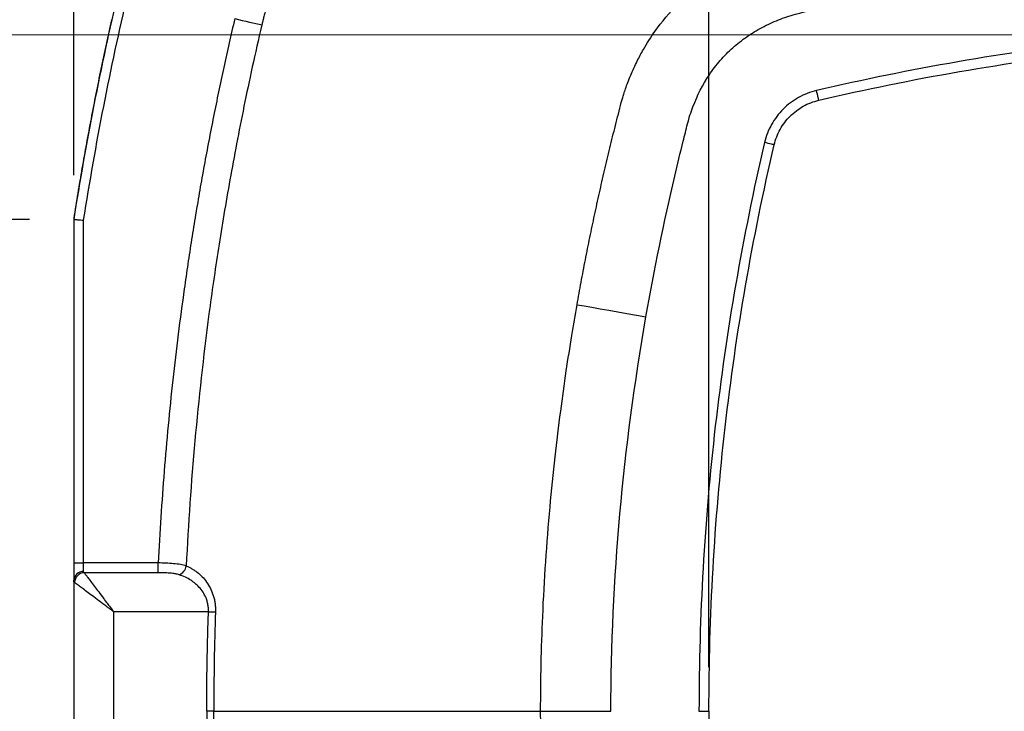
# Model space of a CAD drawing. Header units: millimetres. Extents: x 13 to 546, y 13 to 419.
# Tile 14 of 41: x 131 to 187, y 235 to 275. Entities that reach past the tile are written whole.
import ezdxf

# ---------------------------------------------------------------- set-up
doc = ezdxf.new("R2010")
doc.units = ezdxf.units.MM
doc.header["$LTSCALE"] = 2
doc.layers.add('DIMENSIONS', color=140, linetype='Continuous', lineweight=25)
doc.styles.add('SLDTEXTSTYLE0', font='TXT', dxfattribs={"width": 0.7})
doc.dimstyles.new('SLDDIMSTYLE0', dxfattribs={"dimtxt": 4.316016, "dimasz": 6.604, "dimexe": 0, "dimexo": 0.0625, "dimgap": 1.079004, "dimtad": 0, "dimtih": 1, "dimtoh": 1, "dimlfac": 0.875, "dimrnd": 1e-09, "dimzin": 12, "dimdsep": 46, "dimtxsty": 'SLDTEXTSTYLE0', "dimsah": 1, "dimcen": 0.09, "dimadec": 0, "dimazin": 3, "dimtfac": 1, "dimtofl": 0, "dimtmove": 0, "dimatfit": 3, "dimfxl": 0, "dimfrac": 2, "dimtolj": 1, "dimtzin": 12, "dimarcsym": 0})
doc.dimstyles.new('SLDDIMSTYLE2', dxfattribs={"dimtxt": 4.316016, "dimasz": 6.604, "dimexe": 0, "dimexo": 0.0625, "dimgap": 1.079004, "dimtad": 0, "dimtih": 1, "dimtoh": 1, "dimlfac": 0.875, "dimrnd": 1e-09, "dimzin": 4, "dimdsep": 46, "dimtxsty": 'SLDTEXTSTYLE0', "dimsah": 1, "dimcen": 0.09, "dimadec": 0, "dimazin": 1, "dimtfac": 1, "dimtofl": 0, "dimtmove": 0, "dimatfit": 3, "dimfxl": 0, "dimfrac": 2, "dimtolj": 1, "dimtzin": 12, "dimarcsym": 0})
doc.dimstyles.new('SLDDIMSTYLE3', dxfattribs={"dimtxt": 4.316016, "dimasz": 6.604, "dimexe": 0, "dimexo": 0.0625, "dimgap": 1.079004, "dimtad": 0, "dimtih": 1, "dimtoh": 1, "dimlfac": 0.875, "dimrnd": 1e-09, "dimzin": 12, "dimdsep": 46, "dimtxsty": 'SLDTEXTSTYLE0', "dimsah": 1, "dimcen": 0, "dimadec": 0, "dimazin": 3, "dimtfac": 1, "dimtofl": 0, "dimtmove": 0, "dimatfit": 3, "dimfxl": 0, "dimfrac": 2, "dimtolj": 1, "dimtzin": 12, "dimarcsym": 0})

# ---------------------------------------------------------------- blocks, each defined once
blk = doc.blocks.new('_D_3')
at = {"layer": 'DIMENSIONS'}
for p, q in [((206.673, 274.047), (88.638, 274.04)), ((94.988, 274.041), (94.99, 245.151)), ((88.578, 237.325), (87.128, 237.325)), ((87.128, 237.325), (87.128, 230.466)), ((101.403, 237.325), (102.852, 237.325)), ((102.852, 237.325), (102.852, 230.466)), ((87.128, 230.466), (88.578, 230.466)), ((102.852, 230.466), (101.403, 230.466)), ((94.993, 196.316), (94.991, 229.499)), ((206.677, 196.322), (88.643, 196.316))]:
    blk.add_line(p, q, dxfattribs=at)
for points in [[(94.988, 274.041), (93.973, 267.437), (96.005, 267.437)], [(94.993, 196.316), (96.008, 202.92), (93.976, 202.92)]]:
    blk.add_solid(points, dxfattribs=at)
at = {"layer": 'DIMENSIONS', "char_height": 4.2333, "attachment_point": 1, "style": 'SLDTEXTSTYLE0'}
for s, insert in [('68.0', (88.578, 243.748)), ('2.68', (88.578, 235.923))]:
    blk.add_mtext(s, dxfattribs=dict(at, insert=insert))
blk = doc.blocks.new('_D_4')
at = {"layer": 'DIMENSIONS'}
for p, q in [((133.84, 265.986), (133.84, 381.763)), ((286.953, 237.725), (286.953, 381.763)), ((133.84, 375.413), (195.584, 375.413)), ((201.433, 375.413), (199.983, 375.413)), ((199.983, 375.413), (199.983, 368.554)), ((214.258, 375.413), (215.707, 375.413)), ((215.707, 375.413), (215.707, 368.554)), ((286.953, 375.413), (220.106, 375.413)), ((199.983, 368.554), (201.433, 368.554)), ((215.707, 368.554), (214.258, 368.554))]:
    blk.add_line(p, q, dxfattribs=at)
for points in [[(133.84, 375.413), (140.444, 374.397), (140.444, 376.429)], [(286.953, 375.413), (280.349, 376.429), (280.349, 374.397)]]:
    blk.add_solid(points, dxfattribs=at)
at = {"layer": 'DIMENSIONS', "char_height": 4.2333, "attachment_point": 1, "style": 'SLDTEXTSTYLE0'}
for s, insert in [('134.0', (199.637, 381.837)), ('5.27', (201.433, 374.011))]:
    blk.add_mtext(s, dxfattribs=dict(at, insert=insert))
blk = doc.blocks.new('_D_5')
at = {"layer": 'DIMENSIONS'}
for p, q in [((90.605, 329.409), (89.156, 329.409)), ((89.156, 329.409), (89.156, 322.55)), ((103.431, 329.409), (104.88, 329.409)), ((104.88, 329.409), (104.88, 322.55)), ((120.617, 323.142), (109.505, 323.142)), ((147.372, 296.689), (120.617, 323.142)), ((89.156, 322.55), (90.605, 322.55)), ((104.88, 322.55), (103.431, 322.55))]:
    blk.add_line(p, q, dxfattribs=at)
blk.add_solid([(147.372, 296.689), (143.391, 302.054), (141.962, 300.609)], dxfattribs=at)
at = {"layer": 'DIMENSIONS', "char_height": 4.2333, "attachment_point": 1, "style": 'SLDTEXTSTYLE0'}
for s, insert in [('R37.1', (88.642, 335.833)), ('1.46', (90.605, 328.007)), ('TYP.', (90.813, 320.181))]:
    blk.add_mtext(s, dxfattribs=dict(at, insert=insert))
blk = doc.blocks.new('_D_6')
at = {"layer": 'DIMENSIONS'}
for p, q in [((304.282, 315.567), (302.832, 315.567)), ((302.832, 315.567), (302.832, 308.708)), ((317.107, 315.567), (318.556, 315.567)), ((318.556, 315.567), (318.556, 308.708)), ((273.412, 304.054), (286.235, 309.3)), ((286.235, 309.3), (297.347, 309.3)), ((302.832, 308.708), (304.282, 308.708)), ((318.556, 308.708), (317.107, 308.708))]:
    blk.add_line(p, q, dxfattribs=at)
blk.add_arc((105.051, 235.185), 181.902, 13.95625, 24.24678, dxfattribs=at)
blk.add_solid([(273.412, 304.054), (279.909, 305.614), (279.14, 307.495)], dxfattribs=at)
at = {"layer": 'DIMENSIONS', "char_height": 4.2333, "attachment_point": 1, "style": 'SLDTEXTSTYLE0'}
for s, insert in [('R159.2', (300.522, 321.991)), ('6.27', (304.282, 314.165)), ('TYP.', (304.489, 306.339))]:
    blk.add_mtext(s, dxfattribs=dict(at, insert=insert))
blk = doc.blocks.new('_D_7')
at = {"layer": 'DIMENSIONS'}
for p, q in [((131.3, 263.446), (107.478, 263.446)), ((113.828, 263.446), (113.828, 245.157)), ((107.415, 237.331), (105.966, 237.331)), ((105.966, 237.331), (105.966, 230.472)), ((120.241, 237.331), (121.69, 237.331)), ((121.69, 237.331), (121.69, 230.472)), ((105.966, 230.472), (107.415, 230.472)), ((121.69, 230.472), (120.241, 230.472)), ((113.828, 206.861), (113.828, 229.505)), ((131.3, 206.861), (107.478, 206.861))]:
    blk.add_line(p, q, dxfattribs=at)
for points in [[(113.828, 263.446), (112.812, 256.842), (114.844, 256.842)], [(113.828, 206.861), (114.844, 213.465), (112.812, 213.465)]]:
    blk.add_solid(points, dxfattribs=at)
at = {"layer": 'DIMENSIONS', "char_height": 4.2333, "attachment_point": 1, "style": 'SLDTEXTSTYLE0'}
for s, insert in [('49.5', (107.415, 243.754)), ('1.95', (107.415, 235.929))]:
    blk.add_mtext(s, dxfattribs=dict(at, insert=insert))
blk = doc.blocks.new('_D_8')
at = {"layer": 'DIMENSIONS'}
for p, q in [((155.197, 282.047), (70.019, 282.047)), ((76.369, 282.047), (76.369, 245.159)), ((69.956, 237.333), (68.507, 237.333)), ((68.507, 237.333), (68.507, 230.474)), ((82.782, 237.333), (84.231, 237.333)), ((84.231, 237.333), (84.231, 230.474)), ((68.507, 230.474), (69.956, 230.474)), ((84.231, 230.474), (82.782, 230.474)), ((76.369, 188.333), (76.369, 229.508)), ((155.197, 188.333), (70.019, 188.333))]:
    blk.add_line(p, q, dxfattribs=at)
for points in [[(76.369, 282.047), (75.353, 275.443), (77.385, 275.443)], [(76.369, 188.333), (77.385, 194.937), (75.353, 194.937)]]:
    blk.add_solid(points, dxfattribs=at)
at = {"layer": 'DIMENSIONS', "char_height": 4.2333, "attachment_point": 1, "style": 'SLDTEXTSTYLE0'}
for s, insert in [('82.0', (69.956, 243.757)), ('3.23', (69.956, 235.931))]:
    blk.add_mtext(s, dxfattribs=dict(at, insert=insert))
blk = doc.blocks.new('_D_9')
at = {"layer": 'DIMENSIONS'}
for p, q in [((145.135, 292.007), (51.197, 292.007)), ((57.547, 292.007), (57.547, 245.157)), ((51.134, 237.331), (49.685, 237.331)), ((49.685, 237.331), (49.685, 230.472)), ((63.96, 237.331), (65.409, 237.331)), ((65.409, 237.331), (65.409, 230.472)), ((49.685, 230.472), (51.134, 230.472)), ((65.409, 230.472), (63.96, 230.472)), ((57.547, 178.379), (57.547, 229.505)), ((143.801, 178.379), (51.197, 178.379))]:
    blk.add_line(p, q, dxfattribs=at)
for points in [[(57.547, 292.007), (56.531, 285.403), (58.563, 285.403)], [(57.547, 178.379), (58.563, 184.983), (56.531, 184.983)]]:
    blk.add_solid(points, dxfattribs=at)
at = {"layer": 'DIMENSIONS', "char_height": 4.2333, "attachment_point": 1, "style": 'SLDTEXTSTYLE0'}
for s, insert in [('99.4', (51.134, 243.754)), ('3.91', (51.134, 235.929))]:
    blk.add_mtext(s, dxfattribs=dict(at, insert=insert))
blk = doc.blocks.new('_D_10')
at = {"layer": 'DIMENSIONS'}
for p, q in [((170.355, 237.725), (170.355, 331.722)), ((248.069, 237.725), (248.069, 331.722)), ((170.355, 325.372), (195.584, 325.372)), ((201.433, 325.372), (199.983, 325.372)), ((199.983, 325.372), (199.983, 318.513)), ((214.258, 325.372), (215.707, 325.372)), ((215.707, 325.372), (215.707, 318.513)), ((248.069, 325.372), (220.106, 325.372)), ((199.983, 318.513), (201.433, 318.513)), ((215.707, 318.513), (214.258, 318.513))]:
    blk.add_line(p, q, dxfattribs=at)
for points in [[(170.355, 325.372), (176.959, 324.356), (176.959, 326.388)], [(248.069, 325.372), (241.465, 326.388), (241.465, 324.356)]]:
    blk.add_solid(points, dxfattribs=at)
at = {"layer": 'DIMENSIONS', "char_height": 4.2333, "attachment_point": 1, "style": 'SLDTEXTSTYLE0'}
for s, insert in [('68.0', (201.433, 331.795)), ('2.68', (201.433, 323.97))]:
    blk.add_mtext(s, dxfattribs=dict(at, insert=insert))

msp = doc.modelspace()

# ---------------------------------------------------------------- linework, layer by layer
for p, q in [((133.84, 263.508), (133.84, 263.446)), ((133.84, 263.446), (133.84, 243.703)), ((134.412, 243.703), (134.412, 263.4)), ((134.412, 243.208), (134.412, 243.703)), ((138.702, 243.703), (134.412, 243.703)), ((138.702, 243.143), (138.702, 243.703)), ((138.702, 243.143), (134.446, 243.143)), ((133.84, 242.714), (133.84, 227.656)), ((141.586, 240.904), (136.126, 240.904)), ((136.126, 240.904), (136.126, 229.466)), ((164.721, 235.179), (164.721, 235.185)), ((169.783, 235.185), (169.783, 235.179)), ((170.355, 235.185), (170.355, 235.185))]:
    msp.add_line(p, q)
at = {"flags": 128}
for points in [[(143.099, 274.985), (143.314, 274.935), (143.527, 274.885), (143.736, 274.836), (143.939, 274.789), (144.134, 274.743), (144.319, 274.699), (144.493, 274.659), (144.654, 274.621)], [(176.666, 270.293), (176.664, 270.304), (176.656, 270.336), (176.644, 270.387), (176.628, 270.456), (176.608, 270.541), (176.586, 270.637), (176.561, 270.741), (176.536, 270.85)], [(174.108, 267.735), (174.097, 267.738), (174.066, 267.745), (174.014, 267.757), (173.945, 267.773), (173.861, 267.793), (173.765, 267.816), (173.66, 267.84), (173.552, 267.865)], [(162.775, 258.545), (163.183, 258.474), (163.625, 258.396), (164.097, 258.314), (164.594, 258.227), (165.111, 258.136), (165.644, 258.043), (166.187, 257.948), (166.736, 257.852)], [(133.84, 243.703), (133.851, 243.703), (133.884, 243.703), (133.937, 243.703), (134.008, 243.703), (134.094, 243.703), (134.193, 243.703), (134.3, 243.703), (134.412, 243.703)], [(141.586, 240.904), (141.642, 240.902), (141.697, 240.9), (141.752, 240.898), (141.805, 240.896), (141.855, 240.895), (141.903, 240.893), (141.948, 240.891), (141.99, 240.89)], [(164.721, 235.185), (164.721, 235.187), (164.721, 235.19)], [(169.783, 235.19), (169.783, 235.187), (169.783, 235.185)]]:
    msp.add_lwpolyline(points, dxfattribs=at)
for centre, radius, start, end in [((313.326, 235.19), 181.696, 166.84204, 171.05374), ((139.624, 243.661), 0.699, 293.9366, 349.4027), ((134.376, 242.672), 0.537, 86.1886, 175.5979), ((134.473, 242.556), 0.588, 92.6397, 177.3603)]:
    msp.add_arc(centre, radius, start, end)
for points, knots in [([(150.603, 287.291), (150.489, 287.139), (150.262, 286.836), (149.933, 286.378), (149.617, 285.922), (149.314, 285.469), (149.024, 285.02), (148.746, 284.576), (148.482, 284.139), (148.232, 283.709), (147.994, 283.287), (147.77, 282.875), (147.558, 282.474), (147.358, 282.083), (147.171, 281.705), (146.995, 281.338), (146.83, 280.983), (146.675, 280.639), (146.53, 280.308), (146.393, 279.987), (146.265, 279.678), (146.145, 279.38), (146.033, 279.093), (145.927, 278.816), (145.828, 278.549), (145.735, 278.292), (145.648, 278.045), (145.566, 277.807), (145.489, 277.578), (145.416, 277.357), (145.348, 277.146), (145.285, 276.942), (145.224, 276.747), (145.168, 276.559), (145.115, 276.378), (145.065, 276.205), (145.018, 276.038), (144.974, 275.879), (144.932, 275.726), (144.893, 275.58), (144.856, 275.44), (144.821, 275.306), (144.789, 275.178), (144.758, 275.056), (144.73, 274.939), (144.703, 274.828), (144.678, 274.723), (144.662, 274.654), (144.654, 274.621)], [0, 0, 0, 0, 0.040525, 0.08049, 0.11986, 0.158555, 0.196502, 0.233631, 0.269882, 0.305199, 0.339527, 0.372821, 0.405036, 0.436139, 0.466105, 0.494951, 0.52271, 0.549414, 0.575091, 0.599772, 0.623485, 0.646263, 0.668141, 0.689151, 0.709327, 0.728697, 0.74729, 0.765135, 0.782258, 0.798689, 0.814455, 0.82958, 0.844088, 0.858001, 0.871341, 0.884127, 0.896377, 0.908109, 0.919338, 0.930079, 0.940347, 0.950155, 0.959515, 0.968439, 0.976938, 0.985024, 0.992708, 1, 1, 1, 1]), ([(166.736, 257.852), (167.21, 260.563), (167.762, 263.256), (168.546, 266.602), (168.788, 267.604), (169.04, 268.604), (169.168, 269.104), (169.211, 269.27), (169.317, 269.599), (169.376, 269.762), (169.687, 270.569), (169.996, 271.182), (170.569, 272.041), (170.781, 272.319), (171.232, 272.838), (171.472, 273.082), (171.979, 273.537), (172.247, 273.748), (172.811, 274.139), (173.109, 274.319), (173.719, 274.642), (174.031, 274.785), (174.667, 275.04), (174.99, 275.154), (176.659, 275.583), (178, 275.909), (182.029, 276.826), (184.728, 277.362), (190.156, 278.276), (192.886, 278.652), (198.37, 279.236), (201.11, 279.445), (206.579, 279.681), (209.309, 279.71), (214.761, 279.584), (217.483, 279.432), (222.919, 278.959), (225.633, 278.639), (229.698, 278.036), (231.052, 277.814), (233.758, 277.33), (235.111, 277.067), (237.809, 276.505), (239.153, 276.205), (241.161, 275.726), (241.829, 275.562), (242.663, 275.351), (242.83, 275.309), (243.08, 275.245), (243.163, 275.224), (243.329, 275.178), (243.411, 275.152), (243.821, 275.018), (244.143, 274.891), (244.78, 274.604), (245.095, 274.442), (245.695, 274.085), (245.982, 273.89), (246.529, 273.466), (246.789, 273.236), (247.282, 272.741), (247.515, 272.475), (248.155, 271.642), (248.501, 271.041), (248.927, 270.086), (249.055, 269.758), (249.216, 269.257), (249.259, 269.087), (249.346, 268.748), (249.389, 268.579), (250.117, 265.695), (250.725, 262.961), (251.783, 257.463), (252.232, 254.701), (253.316, 246.372), (253.702, 240.789), (253.702, 235.19)], [0, 0, 0, 0, 0.0625, 0.0625, 0.078125, 0.085938, 0.085938, 0.089844, 0.089844, 0.09375, 0.09375, 0.109375, 0.109375, 0.117188, 0.117188, 0.125, 0.125, 0.132813, 0.132813, 0.140625, 0.140625, 0.148438, 0.148438, 0.15625, 0.15625, 0.1875, 0.1875, 0.25, 0.25, 0.3125, 0.3125, 0.375, 0.375, 0.4375, 0.4375, 0.5, 0.5, 0.5625, 0.5625, 0.59375, 0.59375, 0.625, 0.625, 0.65625, 0.65625, 0.671875, 0.671875, 0.675781, 0.675781, 0.677734, 0.677734, 0.679688, 0.679688, 0.6875, 0.6875, 0.695313, 0.695313, 0.703125, 0.703125, 0.710938, 0.710938, 0.71875, 0.71875, 0.734375, 0.734375, 0.742188, 0.742188, 0.746094, 0.746094, 0.75, 0.75, 0.8125, 0.8125, 0.875, 0.875, 1, 1, 1, 1]), ([(165.316, 270.158), (165.336, 270.234), (165.38, 270.399), (165.461, 270.666), (165.565, 270.975), (165.697, 271.335), (165.912, 271.869), (166.203, 272.505), (166.655, 273.352), (167.379, 274.494), (168.54, 275.871), (169.914, 277.027), (171.054, 277.75), (171.899, 278.199), (172.615, 278.528), (173.28, 278.787), (173.803, 278.966), (174.11, 279.049), (174.244, 279.085)], [0, 0, 0, 0, 0.017945, 0.038798, 0.063238, 0.091979, 0.125809, 0.194026, 0.250625, 0.343631, 0.500539, 0.657328, 0.749168, 0.80658, 0.874534, 0.927811, 0.968537, 1, 1, 1, 1]), ([(136.017, 274.922), (135.912, 274.449), (135.703, 273.504), (135.403, 272.082), (135.113, 270.658), (134.836, 269.233), (134.569, 267.804), (134.314, 266.374), (134.07, 264.942), (133.917, 263.986), (133.84, 263.508)], [0, 0, 0, 0, 0.12501, 0.250017, 0.3750211, 0.5000223, 0.6250207, 0.7500165, 0.8750095, 1, 1, 1, 1]), ([(143.099, 274.985), (142.991, 274.518), (142.775, 273.585), (142.465, 272.181), (142.166, 270.776), (141.879, 269.368), (141.603, 267.959), (141.339, 266.547), (141.086, 265.133), (140.846, 263.718), (140.616, 262.3), (140.399, 260.88), (140.136, 259.062), (139.841, 256.843), (139.532, 254.223), (139.264, 251.599), (139.035, 248.971), (138.844, 246.339), (138.749, 244.582), (138.702, 243.703)], [0, 0, 0, 0, 0.045455, 0.090892, 0.136315, 0.181726, 0.227129, 0.272526, 0.317921, 0.363317, 0.408717, 0.454124, 0.49954, 0.582963, 0.666355, 0.749736, 0.833125, 0.916539, 1, 1, 1, 1]), ([(144.654, 274.621), (144.264, 272.952), (143.929, 271.411), (143.329, 268.479), (143.063, 267.082), (142.578, 264.375), (142.36, 263.066), (141.962, 260.504), (141.782, 259.251), (141.289, 255.541), (141.023, 253.135), (140.591, 248.343), (140.427, 245.954), (140.311, 243.532)], [0, 0, 0, 0, 0.125, 0.125, 0.25, 0.25, 0.375, 0.375, 0.5, 0.5, 0.75, 0.75, 1, 1, 1, 1]), ([(241.887, 270.85), (236.495, 272.11), (231.084, 273.047), (220.228, 274.299), (214.783, 274.614), (203.858, 274.622), (198.377, 274.316), (190.13, 273.371), (187.39, 272.977), (181.942, 272.031), (179.232, 271.48), (176.536, 270.85)], [0, 0, 0, 0, 0.25, 0.25, 0.5, 0.5, 0.75, 0.75, 0.875, 0.875, 1, 1, 1, 1]), ([(176.666, 270.293), (179.352, 270.921), (182.051, 271.47), (187.477, 272.412), (190.206, 272.805), (198.421, 273.746), (203.879, 274.051), (214.761, 274.043), (220.184, 273.729), (230.997, 272.482), (236.386, 271.549), (241.757, 270.293)], [0, 0, 0, 0, 0.125, 0.125, 0.25, 0.25, 0.5, 0.5, 0.75, 0.75, 1, 1, 1, 1]), ([(176.536, 270.85), (176.171, 270.764), (175.822, 270.629), (175.179, 270.27), (174.877, 270.042), (174.486, 269.651), (174.365, 269.512), (174.142, 269.217), (174.04, 269.059), (173.77, 268.573), (173.637, 268.229), (173.552, 267.865)], [0, 0, 0, 0, 0.25, 0.25, 0.5, 0.5, 0.625, 0.625, 0.75, 0.75, 1, 1, 1, 1]), ([(162.775, 258.545), (162.852, 258.976), (163.006, 259.836), (163.253, 261.124), (163.51, 262.409), (163.778, 263.691), (164.059, 264.973), (164.351, 266.257), (164.658, 267.547), (164.978, 268.849), (165.203, 269.719), (165.316, 270.158)], [0, 0, 0, 0, 0.110349, 0.220614, 0.330789, 0.440932, 0.551227, 0.661883, 0.773194, 0.885696, 1, 1, 1, 1]), ([(174.108, 267.735), (174.181, 268.047), (174.295, 268.342), (174.527, 268.758), (174.614, 268.893), (174.805, 269.147), (174.909, 269.266), (175.244, 269.601), (175.503, 269.797), (176.054, 270.104), (176.353, 270.22), (176.666, 270.293)], [0, 0, 0, 0, 0.25, 0.25, 0.375, 0.375, 0.5, 0.5, 0.75, 0.75, 1, 1, 1, 1]), ([(173.552, 267.865), (172.287, 262.455), (171.348, 257.026), (170.096, 246.134), (169.783, 240.671), (169.783, 235.19)], [0, 0, 0, 0, 0.5, 0.5, 1, 1, 1, 1]), ([(170.355, 235.185), (170.354, 240.645), (170.666, 246.087), (171.913, 256.938), (172.848, 262.346), (174.108, 267.735)], [0, 0, 0, 0, 0.5, 0.5, 1, 1, 1, 1]), ([(133.84, 263.445), (133.842, 263.445), (133.844, 263.445), (133.859, 263.444), (133.883, 263.442), (133.916, 263.439), (133.959, 263.436), (134.019, 263.431), (134.108, 263.424), (134.243, 263.414), (134.352, 263.405), (134.412, 263.4)], [0, 0, 0, 0, 0.079491, 0.160537, 0.243144, 0.32732, 0.413072, 0.500405, 0.632049, 0.798619, 1, 1, 1, 1]), ([(160.681, 235.185), (160.681, 235.186), (160.681, 237), (160.767, 240.916), (161.096, 245.79), (161.495, 249.718), (161.812, 252.327), (162.137, 254.65), (162.454, 256.692), (162.673, 257.957), (162.775, 258.545)], [0, 0, 0, 0, 0.000223, 0.231715, 0.500279, 0.62403, 0.736091, 0.835941, 0.923752, 1, 1, 1, 1]), ([(164.721, 235.19), (164.722, 238.969), (164.898, 242.747), (165.575, 250.301), (166.075, 254.076), (166.736, 257.852)], [0, 0, 0, 0, 0.5, 0.5, 1, 1, 1, 1]), ([(133.84, 243.703), (133.84, 243.67), (133.84, 243.604), (133.84, 243.505), (133.84, 243.391), (133.84, 243.264), (133.84, 243.13), (133.84, 243.005), (133.84, 242.892), (133.84, 242.793), (133.84, 242.74), (133.84, 242.714)], [0, 0, 0, 0, 0.083287, 0.166584, 0.249901, 0.374993, 0.500044, 0.626031, 0.749884, 0.874963, 1, 1, 1, 1]), ([(140.311, 243.532), (140.104, 243.598), (139.855, 243.637), (139.303, 243.688), (139.002, 243.7), (138.702, 243.703)], [0, 0, 0, 0, 0.5, 0.5, 1, 1, 1, 1]), ([(140.311, 243.532), (140.366, 243.508), (140.476, 243.461), (140.635, 243.375), (140.788, 243.28), (140.99, 243.135), (141.227, 242.924), (141.488, 242.613), (141.707, 242.252), (141.848, 241.902), (141.928, 241.604), (141.97, 241.369), (141.992, 241.131), (141.991, 240.97), (141.99, 240.89)], [0, 0, 0, 0, 0.063982, 0.126746, 0.188467, 0.249328, 0.377236, 0.499241, 0.627463, 0.749391, 0.813452, 0.876004, 0.937894, 1, 1, 1, 1]), ([(134.446, 243.143), (134.454, 243.133), (134.471, 243.111), (134.505, 243.065), (134.546, 243.011), (134.594, 242.947), (134.679, 242.834), (134.821, 242.644), (135.034, 242.359), (135.287, 242.024), (135.514, 241.72), (135.723, 241.442), (135.909, 241.193), (136.049, 241.007), (136.126, 240.904)], [0, 0, 0, 0, 0.042205, 0.085166, 0.128969, 0.173695, 0.219421, 0.338724, 0.469261, 0.594263, 0.737348, 0.805068, 0.892619, 1, 1, 1, 1]), ([(139.907, 243.022), (139.875, 243.032), (139.81, 243.052), (139.704, 243.075), (139.591, 243.094), (139.47, 243.109), (139.285, 243.127), (139.029, 243.141), (138.812, 243.142), (138.702, 243.143)], [0, 0, 0, 0, 0.096842, 0.194645, 0.294085, 0.395806, 0.500408, 0.747319, 1, 1, 1, 1]), ([(141.586, 240.904), (141.587, 240.942), (141.589, 241.019), (141.583, 241.134), (141.57, 241.248), (141.55, 241.362), (141.522, 241.475), (141.488, 241.587), (141.417, 241.776), (141.278, 242.035), (141.063, 242.307), (140.82, 242.535), (140.557, 242.725), (140.25, 242.896), (140.025, 242.979), (139.907, 243.022)], [0, 0, 0, 0, 0.034828, 0.069778, 0.104981, 0.140568, 0.176666, 0.213395, 0.25087, 0.369635, 0.500789, 0.606798, 0.725083, 0.85605, 1, 1, 1, 1]), ([(133.886, 242.584), (133.879, 242.59), (133.864, 242.604), (133.85, 242.633), (133.842, 242.669), (133.841, 242.699), (133.84, 242.714)], [0, 0, 0, 0, 0.255498, 0.506632, 0.754439, 1, 1, 1, 1]), ([(136.126, 240.904), (136.072, 240.944), (135.969, 241.021), (135.823, 241.131), (135.691, 241.229), (135.574, 241.317), (135.473, 241.394), (135.277, 241.54), (135.006, 241.743), (134.671, 241.995), (134.386, 242.208), (134.177, 242.366), (134.038, 242.47), (133.945, 242.54), (133.906, 242.569), (133.886, 242.584)], [0, 0, 0, 0, 0.056171, 0.107389, 0.153653, 0.194964, 0.231323, 0.26273, 0.405771, 0.530824, 0.661321, 0.780671, 0.856274, 0.929258, 1, 1, 1, 1]), ([(141.489, 235.185), (141.49, 235.661), (141.492, 236.615), (141.511, 238.044), (141.541, 239.474), (141.571, 240.427), (141.586, 240.904)], [0, 0, 0, 0, 0.2499521, 0.499924, 0.7499339, 1, 1, 1, 1]), ([(141.893, 235.185), (141.841, 235.185), (141.778, 235.185), (141.637, 235.185), (141.562, 235.185), (141.489, 235.185)], [0, 0, 0, 0, 0.5, 0.5, 1, 1, 1, 1]), ([(141.893, 235.185), (145.123, 235.187), (151.386, 235.19), (157.648, 235.186), (160.681, 235.185)], [0, 0, 0, 0, 0.515762, 1, 1, 1, 1]), ([(160.681, 235.185), (161.196, 235.185), (161.835, 235.185), (163.235, 235.185), (163.993, 235.185), (164.721, 235.185)], [0, 0, 0, 0, 0.5, 0.5, 1, 1, 1, 1]), ([(162.775, 211.824), (162.432, 213.766), (162.13, 215.709), (161.612, 219.598), (161.394, 221.541), (160.866, 227.379), (160.681, 231.279), (160.681, 235.185)], [0, 0, 0, 0, 0.25, 0.25, 0.5, 0.5, 1, 1, 1, 1]), ([(169.783, 235.185), (169.85, 235.185), (169.923, 235.185), (170.064, 235.185), (170.131, 235.185), (170.243, 235.185), (170.287, 235.185), (170.342, 235.185), (170.355, 235.185), (170.355, 235.185)], [0, 0, 0, 0, 0.25, 0.25, 0.5, 0.5, 0.75, 0.75, 1, 1, 1, 1]), ([(170.355, 235.185), (170.354, 229.706), (170.668, 224.243), (171.923, 213.36), (172.861, 207.97), (174.108, 202.634)], [0, 0, 0, 0, 0.5, 0.5, 1, 1, 1, 1])]:
    msp.add_open_spline(points, degree=3, knots=knots)
for points in [[(134.412, 263.4), (135.101, 267.77), (135.95, 272.113), (136.956, 276.421)], [(133.84, 263.445), (133.84, 263.445), (133.84, 263.446), (133.84, 263.446)], [(134.446, 243.143), (134.422, 243.156), (134.412, 243.177), (134.412, 243.208)], [(141.99, 240.89), (141.926, 239.027), (141.893, 237.134), (141.893, 235.185)], [(141.489, 235.185), (141.489, 233.278), (141.521, 231.372), (141.586, 229.466)], [(141.99, 229.479), (141.925, 231.381), (141.893, 233.283), (141.893, 235.185)], [(170.355, 235.185), (170.354, 224.238), (171.616, 213.293), (174.108, 202.634)]]:
    msp.add_open_spline(points, degree=3)

# ---------------------------------------------------------------- dimensions: what is measured, and where the dimension line sits
at = {"layer": 'DIMENSIONS'}
dim = msp.add_linear_dim(base=(133.84, 375.413), p1=(286.953, 235.185), p2=(133.84, 263.446), dimstyle='SLDDIMSTYLE2', dxfattribs=at)
dim.commit()
dim.dimension.update_dxf_attribs({"geometry": '_D_4', "text_midpoint": (207.845, 375.413), "dimtype": 160})
for center, mpoint, text, picture, middle in [((177.549, 266.853), (147.372, 296.689), '<>\\PTYP.\\P', '_D_5', (97.018, 325.372)), ((105.051, 235.185), (273.412, 304.054), '<>\\PTYP.', '_D_6', (310.694, 311.53))]:
    dim = msp.add_radius_dim(center=center, mpoint=mpoint, text=text, dimstyle='SLDDIMSTYLE3', dxfattribs=at)
    dim.commit()
    dim.dimension.update_dxf_attribs({"geometry": picture, "text_midpoint": middle, "dimtype": 164})
for base, p1, p2, angle, dimstyle, picture, middle in [((248.069, 325.372), (170.355, 235.185), (248.069, 235.185), 0, 'SLDDIMSTYLE2', '_D_10', (207.845, 325.372)), ((57.547, 292.007), (146.341, 178.379), (147.675, 292.007), 90, 'SLDDIMSTYLE0', '_D_9', (57.547, 237.331)), ((76.369, 282.047), (157.737, 188.333), (157.737, 282.047), 90, 'SLDDIMSTYLE2', '_D_8', (76.369, 237.333)), ((94.988, 274.041), (209.217, 196.322), (209.213, 274.047), 270.0031, 'SLDDIMSTYLE2', '_D_3', (94.99, 237.325)), ((113.828, 263.446), (133.84, 206.861), (133.84, 263.446), 90, 'SLDDIMSTYLE0', '_D_7', (113.828, 237.331))]:
    dim = msp.add_linear_dim(base=base, p1=p1, p2=p2, angle=angle, dimstyle=dimstyle, dxfattribs=at)
    dim.commit()
    dim.dimension.update_dxf_attribs({"geometry": picture, "text_midpoint": middle, "dimtype": 160})

doc.saveas('drawing.dxf')
